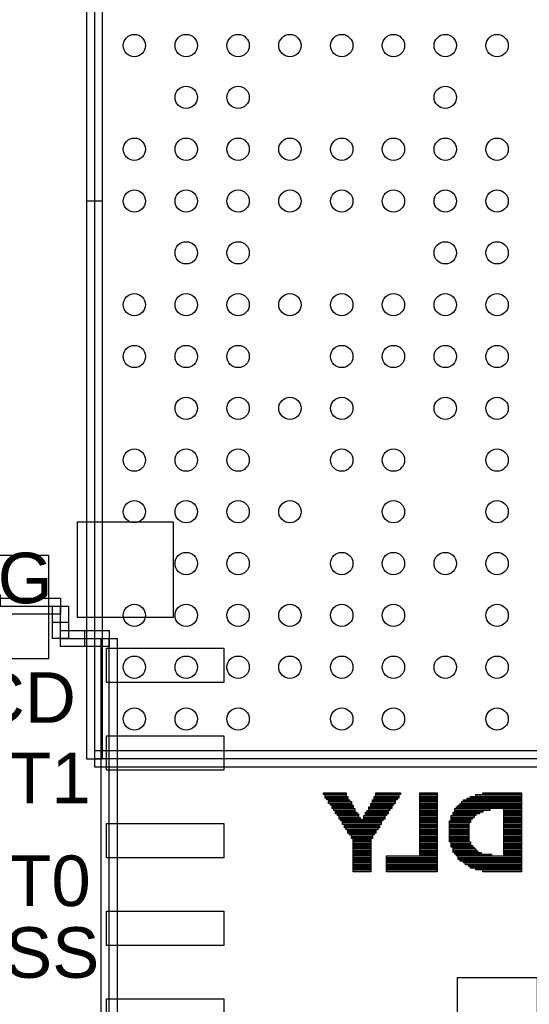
# Model space of a CAD drawing. Header units: millimetres. Extents: x -2.4 to 42.1, y -2.4 to 40.2.
# Tile 5 of 12: x 12.9 to 19.3, y 15.4 to 27.8. Entities that reach past the tile are written whole.
import ezdxf

# ---------------------------------------------------------------- set-up
doc = ezdxf.new("R2010")
doc.units = ezdxf.units.MM
doc.header["$MEASUREMENT"] = 0
for name, color, linetype in [('BOT', 3, 'Continuous'), ('SILK-BOT', 6, 'Continuous'), ('SILK-TOP', 7, 'Continuous'), ('TOP', 255, 'Continuous')]:
    doc.layers.add(name, color=color, linetype=linetype)

msp = doc.modelspace()

# ---------------------------------------------------------------- linework, layer by layer
at = {"layer": 'BOT'}
for centre in [(14.326, 27.435), (14.976, 27.435), (15.627, 27.435), (16.277, 27.435), (16.927, 27.435), (17.575, 27.435), (18.225, 27.435), (18.875, 27.435), (14.976, 26.785), (15.627, 26.785), (18.225, 26.785), (14.326, 26.134), (14.976, 26.134), (15.627, 26.134), (16.277, 26.134), (16.927, 26.134), (17.575, 26.134), (18.225, 26.134), (18.875, 26.134), (14.326, 25.484), (14.976, 25.484), (15.627, 25.484), (16.277, 25.484), (16.927, 25.484), (17.575, 25.484), (18.225, 25.484), (18.875, 25.484), (14.976, 24.834), (15.627, 24.834), (18.225, 24.834), (18.875, 24.834), (14.326, 24.183), (14.976, 24.183), (15.627, 24.183), (16.277, 24.183), (16.927, 24.183), (17.575, 24.183), (18.225, 24.183), (18.875, 24.183), (14.326, 23.533), (14.976, 23.533), (15.627, 23.533), (16.927, 23.533), (17.575, 23.533), (18.225, 23.533), (18.875, 23.533), (14.976, 22.883), (15.627, 22.883), (16.277, 22.883), (16.927, 22.883), (18.225, 22.883), (18.875, 22.883), (14.326, 22.233), (14.976, 22.233), (15.627, 22.233), (16.927, 22.233), (17.575, 22.233), (18.875, 22.233), (14.326, 21.585), (14.976, 21.585), (15.627, 21.585), (16.277, 21.585), (17.575, 21.585), (18.875, 21.585), (14.976, 20.935), (15.627, 20.935), (16.927, 20.935), (17.575, 20.935), (18.225, 20.935), (18.875, 20.935), (14.326, 20.285), (14.976, 20.285), (15.627, 20.285), (16.277, 20.285), (16.927, 20.285), (17.575, 20.285), (18.875, 20.285), (14.326, 19.634), (14.976, 19.634), (15.627, 19.634), (16.277, 19.634), (16.927, 19.634), (17.575, 19.634), (18.225, 19.634), (18.875, 19.634), (14.326, 18.984), (14.976, 18.984), (15.627, 18.984), (16.927, 18.984), (17.575, 18.984), (18.875, 18.984)]:
    msp.add_circle(centre, 0.14, dxfattribs=at)
at = {"layer": 'SILK-BOT'}
for p, q in [((13.725, 32.484), (13.725, 18.484)), ((13.826, 32.484), (13.826, 18.484)), ((13.926, 18.484), (13.926, 32.484)), ((13.926, 25.484), (13.725, 25.484)), ((13.826, 18.584), (13.826, 18.383)), ((27.826, 18.584), (13.826, 18.584)), ((13.725, 18.484), (13.926, 18.484)), ((27.826, 18.484), (13.826, 18.484)), ((13.826, 18.383), (27.826, 18.383))]:
    msp.add_line(p, q, dxfattribs=at)
for points in [[(11.448, 20.538), (11.448, 21.038), (13.248, 21.038), (13.248, 19.738), (12.648, 19.738), (12.648, 20.538), (11.448, 20.538)], [(16.982, 18.035), (16.697, 18.035), (16.697, 18.057), (16.982, 18.057), (16.982, 18.035)], [(17.664, 18.035), (17.356, 18.035), (17.356, 18.057), (17.664, 18.057), (17.664, 18.035)], [(18.125, 18.035), (17.905, 18.035), (17.905, 18.057), (18.125, 18.057), (18.125, 18.035)], [(19.18, 18.035), (18.697, 18.035), (18.697, 18.057), (19.18, 18.057), (19.18, 18.035)], [(16.982, 18.013), (16.719, 18.013), (16.719, 18.035), (16.982, 18.035), (16.982, 18.013)], [(17.004, 17.991), (16.719, 17.991), (16.719, 18.013), (17.004, 18.013), (17.004, 17.991)], [(17.004, 17.969), (16.741, 17.969), (16.741, 17.991), (17.004, 17.991), (17.004, 17.969)], [(17.048, 17.925), (16.762, 17.925), (16.762, 17.947), (17.048, 17.947), (17.048, 17.925)], [(17.026, 17.947), (16.763, 17.947), (16.763, 17.969), (17.026, 17.969), (17.026, 17.947)], [(17.048, 17.903), (16.784, 17.903), (16.784, 17.925), (17.048, 17.925), (17.048, 17.903)], [(17.576, 17.903), (17.29, 17.903), (17.29, 17.925), (17.576, 17.925), (17.576, 17.903)], [(17.598, 17.947), (17.312, 17.947), (17.312, 17.969), (17.598, 17.969), (17.598, 17.947)], [(17.598, 17.925), (17.312, 17.925), (17.312, 17.947), (17.598, 17.947), (17.598, 17.925)], [(17.642, 17.991), (17.334, 17.991), (17.334, 18.013), (17.642, 18.013), (17.642, 17.991)], [(17.62, 17.969), (17.334, 17.969), (17.334, 17.991), (17.62, 17.991), (17.62, 17.969)], [(17.642, 18.013), (17.356, 18.013), (17.356, 18.035), (17.642, 18.035), (17.642, 18.013)], [(18.125, 18.013), (17.905, 18.013), (17.905, 18.035), (18.125, 18.035), (18.125, 18.013)], [(18.125, 17.991), (17.905, 17.991), (17.905, 18.013), (18.125, 18.013), (18.125, 17.991)], [(18.125, 17.969), (17.905, 17.969), (17.905, 17.991), (18.125, 17.991), (18.125, 17.969)], [(18.125, 17.947), (17.905, 17.947), (17.905, 17.969), (18.125, 17.969), (18.125, 17.947)], [(18.125, 17.925), (17.905, 17.925), (17.905, 17.947), (18.125, 17.947), (18.125, 17.925)], [(18.125, 17.903), (17.905, 17.903), (17.905, 17.925), (18.125, 17.925), (18.125, 17.903)], [(19.18, 17.903), (18.411, 17.903), (18.411, 17.925), (19.18, 17.925), (19.18, 17.903)], [(19.18, 17.925), (18.433, 17.925), (18.433, 17.947), (19.18, 17.947), (19.18, 17.925)], [(19.18, 17.947), (18.455, 17.947), (18.455, 17.969), (19.18, 17.969), (19.18, 17.947)], [(19.18, 17.969), (18.499, 17.969), (18.499, 17.991), (19.18, 17.991), (19.18, 17.969)], [(19.18, 17.991), (18.543, 17.991), (18.543, 18.013), (19.18, 18.013), (19.18, 17.991)], [(19.18, 18.013), (18.609, 18.013), (18.609, 18.035), (19.18, 18.035), (19.18, 18.013)], [(17.07, 17.881), (16.806, 17.881), (16.806, 17.903), (17.07, 17.903), (17.07, 17.881)], [(17.07, 17.859), (16.806, 17.859), (16.806, 17.881), (17.07, 17.881), (17.07, 17.859)], [(17.092, 17.837), (16.828, 17.837), (16.828, 17.859), (17.092, 17.859), (17.092, 17.837)], [(17.092, 17.815), (16.85, 17.815), (16.85, 17.837), (17.092, 17.837), (17.092, 17.815)], [(17.114, 17.793), (16.85, 17.793), (16.85, 17.815), (17.114, 17.815), (17.114, 17.793)], [(17.51, 17.793), (17.224, 17.793), (17.224, 17.815), (17.51, 17.815), (17.51, 17.793)], [(17.51, 17.815), (17.246, 17.815), (17.246, 17.837), (17.51, 17.837), (17.51, 17.815)], [(17.554, 17.859), (17.268, 17.859), (17.268, 17.881), (17.554, 17.881), (17.554, 17.859)], [(17.532, 17.837), (17.268, 17.837), (17.268, 17.859), (17.532, 17.859), (17.532, 17.837)], [(17.554, 17.881), (17.29, 17.881), (17.29, 17.903), (17.554, 17.903), (17.554, 17.881)], [(18.125, 17.881), (17.905, 17.881), (17.905, 17.903), (18.125, 17.903), (18.125, 17.881)], [(18.125, 17.859), (17.905, 17.859), (17.905, 17.881), (18.125, 17.881), (18.125, 17.859)], [(18.125, 17.837), (17.905, 17.837), (17.905, 17.859), (18.125, 17.859), (18.125, 17.837)], [(18.125, 17.815), (17.905, 17.815), (17.905, 17.837), (18.125, 17.837), (18.125, 17.815)], [(18.125, 17.793), (17.905, 17.793), (17.905, 17.815), (18.125, 17.815), (18.125, 17.793)], [(18.653, 17.793), (18.323, 17.793), (18.323, 17.815), (18.653, 17.815), (18.653, 17.793)], [(18.784, 17.837), (18.345, 17.837), (18.345, 17.859), (18.784, 17.859), (18.784, 17.837)], [(18.697, 17.815), (18.345, 17.815), (18.345, 17.837), (18.697, 17.837), (18.697, 17.815)], [(19.18, 17.859), (18.367, 17.859), (18.367, 17.881), (19.18, 17.881), (19.18, 17.859)], [(19.18, 17.881), (18.389, 17.881), (18.389, 17.903), (19.18, 17.903), (19.18, 17.881)], [(19.18, 17.837), (18.96, 17.837), (18.96, 17.859), (19.18, 17.859), (19.18, 17.837)], [(19.18, 17.815), (18.96, 17.815), (18.96, 17.837), (19.18, 17.837), (19.18, 17.815)], [(19.18, 17.793), (18.96, 17.793), (18.96, 17.815), (19.18, 17.815), (19.18, 17.793)], [(17.136, 17.771), (16.872, 17.771), (16.872, 17.793), (17.136, 17.793), (17.136, 17.771)], [(17.136, 17.749), (16.894, 17.749), (16.894, 17.771), (17.136, 17.771), (17.136, 17.749)], [(17.158, 17.727), (16.894, 17.727), (16.894, 17.749), (17.158, 17.749), (17.158, 17.727)], [(17.158, 17.705), (16.916, 17.705), (16.916, 17.727), (17.158, 17.727), (17.158, 17.705)], [(17.422, 17.683), (16.938, 17.683), (16.938, 17.705), (17.422, 17.705), (17.422, 17.683)], [(17.422, 17.661), (16.938, 17.661), (16.938, 17.683), (17.422, 17.683), (17.422, 17.661)], [(17.444, 17.705), (17.18, 17.705), (17.18, 17.727), (17.444, 17.727), (17.444, 17.705)], [(17.466, 17.749), (17.202, 17.749), (17.202, 17.771), (17.466, 17.771), (17.466, 17.749)], [(17.466, 17.727), (17.202, 17.727), (17.202, 17.749), (17.466, 17.749), (17.466, 17.727)], [(17.488, 17.771), (17.224, 17.771), (17.224, 17.793), (17.488, 17.793), (17.488, 17.771)], [(18.125, 17.771), (17.905, 17.771), (17.905, 17.793), (18.125, 17.793), (18.125, 17.771)], [(18.125, 17.749), (17.905, 17.749), (17.905, 17.771), (18.125, 17.771), (18.125, 17.749)], [(18.125, 17.727), (17.905, 17.727), (17.905, 17.749), (18.125, 17.749), (18.125, 17.727)], [(18.125, 17.705), (17.905, 17.705), (17.905, 17.727), (18.125, 17.727), (18.125, 17.705)], [(18.125, 17.683), (17.905, 17.683), (17.905, 17.705), (18.125, 17.705), (18.125, 17.683)], [(18.125, 17.661), (17.905, 17.661), (17.905, 17.683), (18.125, 17.683), (18.125, 17.661)], [(18.543, 17.683), (18.279, 17.683), (18.279, 17.705), (18.543, 17.705), (18.543, 17.683)], [(18.521, 17.661), (18.279, 17.661), (18.279, 17.683), (18.521, 17.683), (18.521, 17.661)], [(18.587, 17.749), (18.301, 17.749), (18.301, 17.771), (18.587, 17.771), (18.587, 17.749)], [(18.565, 17.727), (18.301, 17.727), (18.301, 17.749), (18.565, 17.749), (18.565, 17.727)], [(18.543, 17.705), (18.301, 17.705), (18.301, 17.727), (18.543, 17.727), (18.543, 17.705)], [(18.609, 17.771), (18.323, 17.771), (18.323, 17.793), (18.609, 17.793), (18.609, 17.771)], [(19.18, 17.771), (18.96, 17.771), (18.96, 17.793), (19.18, 17.793), (19.18, 17.771)], [(19.18, 17.749), (18.96, 17.749), (18.96, 17.771), (19.18, 17.771), (19.18, 17.749)], [(19.18, 17.727), (18.96, 17.727), (18.96, 17.749), (19.18, 17.749), (19.18, 17.727)], [(19.18, 17.705), (18.96, 17.705), (18.96, 17.727), (19.18, 17.727), (19.18, 17.705)], [(19.18, 17.683), (18.96, 17.683), (18.96, 17.705), (19.18, 17.705), (19.18, 17.683)], [(19.18, 17.661), (18.96, 17.661), (18.96, 17.683), (19.18, 17.683), (19.18, 17.661)], [(17.4, 17.639), (16.96, 17.639), (16.96, 17.661), (17.4, 17.661), (17.4, 17.639)], [(17.4, 17.617), (16.96, 17.617), (16.96, 17.639), (17.4, 17.639), (17.4, 17.617)], [(17.378, 17.595), (16.982, 17.595), (16.982, 17.617), (17.378, 17.617), (17.378, 17.595)], [(17.356, 17.573), (17.004, 17.573), (17.004, 17.595), (17.356, 17.595), (17.356, 17.573)], [(17.356, 17.551), (17.004, 17.551), (17.004, 17.573), (17.356, 17.573), (17.356, 17.551)], [(17.334, 17.529), (17.026, 17.529), (17.026, 17.551), (17.334, 17.551), (17.334, 17.529)], [(18.125, 17.639), (17.905, 17.639), (17.905, 17.661), (18.125, 17.661), (18.125, 17.639)], [(18.125, 17.617), (17.905, 17.617), (17.905, 17.639), (18.125, 17.639), (18.125, 17.617)], [(18.125, 17.595), (17.905, 17.595), (17.905, 17.617), (18.125, 17.617), (18.125, 17.595)], [(18.125, 17.573), (17.905, 17.573), (17.905, 17.595), (18.125, 17.595), (18.125, 17.573)], [(18.125, 17.551), (17.905, 17.551), (17.905, 17.573), (18.125, 17.573), (18.125, 17.551)], [(18.125, 17.529), (17.905, 17.529), (17.905, 17.551), (18.125, 17.551), (18.125, 17.529)], [(18.521, 17.639), (18.279, 17.639), (18.279, 17.661), (18.521, 17.661), (18.521, 17.639)], [(18.521, 17.617), (18.279, 17.617), (18.279, 17.639), (18.521, 17.639), (18.521, 17.617)], [(18.521, 17.595), (18.279, 17.595), (18.279, 17.617), (18.521, 17.617), (18.521, 17.595)], [(18.521, 17.573), (18.279, 17.573), (18.279, 17.595), (18.521, 17.595), (18.521, 17.573)], [(18.521, 17.551), (18.279, 17.551), (18.279, 17.573), (18.521, 17.573), (18.521, 17.551)], [(18.521, 17.529), (18.279, 17.529), (18.279, 17.551), (18.521, 17.551), (18.521, 17.529)], [(19.18, 17.639), (18.96, 17.639), (18.96, 17.661), (19.18, 17.661), (19.18, 17.639)], [(19.18, 17.617), (18.96, 17.617), (18.96, 17.639), (19.18, 17.639), (19.18, 17.617)], [(19.18, 17.595), (18.96, 17.595), (18.96, 17.617), (19.18, 17.617), (19.18, 17.595)], [(19.18, 17.573), (18.96, 17.573), (18.96, 17.595), (19.18, 17.595), (19.18, 17.573)], [(19.18, 17.551), (18.96, 17.551), (18.96, 17.573), (19.18, 17.573), (19.18, 17.551)], [(19.18, 17.529), (18.96, 17.529), (18.96, 17.551), (19.18, 17.551), (19.18, 17.529)], [(17.312, 17.507), (17.048, 17.507), (17.048, 17.529), (17.312, 17.529), (17.312, 17.507)], [(17.312, 17.485), (17.048, 17.485), (17.048, 17.507), (17.312, 17.507), (17.312, 17.485)], [(17.29, 17.463), (17.07, 17.463), (17.07, 17.485), (17.29, 17.485), (17.29, 17.463)], [(17.29, 17.441), (17.07, 17.441), (17.07, 17.463), (17.29, 17.463), (17.29, 17.441)], [(17.29, 17.419), (17.07, 17.419), (17.07, 17.441), (17.29, 17.441), (17.29, 17.419)], [(18.125, 17.507), (17.905, 17.507), (17.905, 17.529), (18.125, 17.529), (18.125, 17.507)], [(18.125, 17.485), (17.905, 17.485), (17.905, 17.507), (18.125, 17.507), (18.125, 17.485)], [(18.125, 17.463), (17.905, 17.463), (17.905, 17.485), (18.125, 17.485), (18.125, 17.463)], [(18.125, 17.441), (17.905, 17.441), (17.905, 17.463), (18.125, 17.463), (18.125, 17.441)], [(18.125, 17.419), (17.905, 17.419), (17.905, 17.441), (18.125, 17.441), (18.125, 17.419)], [(18.521, 17.507), (18.279, 17.507), (18.279, 17.529), (18.521, 17.529), (18.521, 17.507)], [(18.521, 17.485), (18.279, 17.485), (18.279, 17.507), (18.521, 17.507), (18.521, 17.485)], [(18.521, 17.463), (18.279, 17.463), (18.279, 17.485), (18.521, 17.485), (18.521, 17.463)], [(18.521, 17.441), (18.279, 17.441), (18.279, 17.463), (18.521, 17.463), (18.521, 17.441)], [(18.543, 17.419), (18.301, 17.419), (18.301, 17.441), (18.543, 17.441), (18.543, 17.419)], [(19.18, 17.507), (18.96, 17.507), (18.96, 17.529), (19.18, 17.529), (19.18, 17.507)], [(19.18, 17.485), (18.96, 17.485), (18.96, 17.507), (19.18, 17.507), (19.18, 17.485)], [(19.18, 17.463), (18.96, 17.463), (18.96, 17.485), (19.18, 17.485), (19.18, 17.463)], [(19.18, 17.441), (18.96, 17.441), (18.96, 17.463), (19.18, 17.463), (19.18, 17.441)], [(19.18, 17.419), (18.96, 17.419), (18.96, 17.441), (19.18, 17.441), (19.18, 17.419)], [(17.29, 17.397), (17.07, 17.397), (17.07, 17.419), (17.29, 17.419), (17.29, 17.397)], [(17.29, 17.375), (17.07, 17.375), (17.07, 17.397), (17.29, 17.397), (17.29, 17.375)], [(17.29, 17.353), (17.07, 17.353), (17.07, 17.375), (17.29, 17.375), (17.29, 17.353)], [(17.29, 17.331), (17.07, 17.331), (17.07, 17.353), (17.29, 17.353), (17.29, 17.331)], [(17.29, 17.309), (17.07, 17.309), (17.07, 17.331), (17.29, 17.331), (17.29, 17.309)], [(17.29, 17.287), (17.07, 17.287), (17.07, 17.309), (17.29, 17.309), (17.29, 17.287)], [(18.125, 17.397), (17.905, 17.397), (17.905, 17.419), (18.125, 17.419), (18.125, 17.397)], [(18.125, 17.375), (17.905, 17.375), (17.905, 17.397), (18.125, 17.397), (18.125, 17.375)], [(18.125, 17.353), (17.905, 17.353), (17.905, 17.375), (18.125, 17.375), (18.125, 17.353)], [(18.125, 17.331), (17.905, 17.331), (17.905, 17.353), (18.125, 17.353), (18.125, 17.331)], [(18.125, 17.309), (17.905, 17.309), (17.905, 17.331), (18.125, 17.331), (18.125, 17.309)], [(18.125, 17.287), (17.905, 17.287), (17.905, 17.309), (18.125, 17.309), (18.125, 17.287)], [(18.543, 17.397), (18.301, 17.397), (18.301, 17.419), (18.543, 17.419), (18.543, 17.397)], [(18.565, 17.375), (18.301, 17.375), (18.301, 17.397), (18.565, 17.397), (18.565, 17.375)], [(18.587, 17.353), (18.323, 17.353), (18.323, 17.375), (18.587, 17.375), (18.587, 17.353)], [(18.609, 17.331), (18.323, 17.331), (18.323, 17.353), (18.609, 17.353), (18.609, 17.331)], [(18.631, 17.309), (18.323, 17.309), (18.323, 17.331), (18.631, 17.331), (18.631, 17.309)], [(18.674, 17.287), (18.345, 17.287), (18.345, 17.309), (18.674, 17.309), (18.674, 17.287)], [(19.18, 17.397), (18.96, 17.397), (18.96, 17.419), (19.18, 17.419), (19.18, 17.397)], [(19.18, 17.375), (18.96, 17.375), (18.96, 17.397), (19.18, 17.397), (19.18, 17.375)], [(19.18, 17.353), (18.96, 17.353), (18.96, 17.375), (19.18, 17.375), (19.18, 17.353)], [(19.18, 17.331), (18.96, 17.331), (18.96, 17.353), (19.18, 17.353), (19.18, 17.331)], [(19.18, 17.309), (18.96, 17.309), (18.96, 17.331), (19.18, 17.331), (19.18, 17.309)], [(19.18, 17.287), (18.96, 17.287), (18.96, 17.309), (19.18, 17.309), (19.18, 17.287)], [(17.29, 17.265), (17.07, 17.265), (17.07, 17.287), (17.29, 17.287), (17.29, 17.265)], [(17.29, 17.243), (17.07, 17.243), (17.07, 17.265), (17.29, 17.265), (17.29, 17.243)], [(17.29, 17.221), (17.07, 17.221), (17.07, 17.243), (17.29, 17.243), (17.29, 17.221)], [(17.29, 17.199), (17.07, 17.199), (17.07, 17.221), (17.29, 17.221), (17.29, 17.199)], [(17.29, 17.177), (17.07, 17.177), (17.07, 17.199), (17.29, 17.199), (17.29, 17.177)], [(17.29, 17.155), (17.07, 17.155), (17.07, 17.177), (17.29, 17.177), (17.29, 17.155)], [(18.125, 17.243), (17.488, 17.243), (17.488, 17.265), (18.125, 17.265), (18.125, 17.243)], [(18.125, 17.221), (17.488, 17.221), (17.488, 17.243), (18.125, 17.243), (18.125, 17.221)], [(18.125, 17.199), (17.488, 17.199), (17.488, 17.221), (18.125, 17.221), (18.125, 17.199)], [(18.125, 17.177), (17.488, 17.177), (17.488, 17.199), (18.125, 17.199), (18.125, 17.177)], [(18.125, 17.155), (17.488, 17.155), (17.488, 17.177), (18.125, 17.177), (18.125, 17.155)], [(18.125, 17.265), (17.905, 17.265), (17.905, 17.287), (18.125, 17.287), (18.125, 17.265)], [(18.806, 17.265), (18.367, 17.265), (18.367, 17.287), (18.806, 17.287), (18.806, 17.265)], [(19.18, 17.243), (18.389, 17.243), (18.389, 17.265), (19.18, 17.265), (19.18, 17.243)], [(19.18, 17.221), (18.389, 17.221), (18.389, 17.243), (19.18, 17.243), (19.18, 17.221)], [(19.18, 17.199), (18.411, 17.199), (18.411, 17.221), (19.18, 17.221), (19.18, 17.199)], [(19.18, 17.177), (18.455, 17.177), (18.455, 17.199), (19.18, 17.199), (19.18, 17.177)], [(19.18, 17.155), (18.477, 17.155), (18.477, 17.177), (19.18, 17.177), (19.18, 17.155)], [(19.18, 17.265), (18.96, 17.265), (18.96, 17.287), (19.18, 17.287), (19.18, 17.265)], [(17.29, 17.133), (17.07, 17.133), (17.07, 17.155), (17.29, 17.155), (17.29, 17.133)], [(17.29, 17.111), (17.07, 17.111), (17.07, 17.133), (17.29, 17.133), (17.29, 17.111)], [(17.29, 17.089), (17.07, 17.089), (17.07, 17.111), (17.29, 17.111), (17.29, 17.089)], [(17.29, 17.068), (17.07, 17.068), (17.07, 17.09), (17.29, 17.09), (17.29, 17.068)], [(18.125, 17.133), (17.488, 17.133), (17.488, 17.155), (18.125, 17.155), (18.125, 17.133)], [(18.125, 17.111), (17.488, 17.111), (17.488, 17.133), (18.125, 17.133), (18.125, 17.111)], [(18.125, 17.089), (17.488, 17.089), (17.488, 17.111), (18.125, 17.111), (18.125, 17.089)], [(18.125, 17.068), (17.488, 17.068), (17.488, 17.09), (18.125, 17.09), (18.125, 17.068)], [(19.18, 17.133), (18.521, 17.133), (18.521, 17.155), (19.18, 17.155), (19.18, 17.133)], [(19.18, 17.111), (18.543, 17.111), (18.543, 17.133), (19.18, 17.133), (19.18, 17.111)], [(19.18, 17.089), (18.609, 17.089), (18.609, 17.111), (19.18, 17.111), (19.18, 17.089)], [(19.18, 17.068), (18.697, 17.068), (18.697, 17.09), (19.18, 17.09), (19.18, 17.068)], [(19.378, 14.239), (18.378, 14.239), (18.378, 15.739), (19.378, 15.739), (19.378, 14.239)]]:
    msp.add_lwpolyline(points, dxfattribs=at)
at = {"layer": 'SILK-TOP'}
for p, q in [((1.259, 20.501), (13.4, 20.501)), ((1.259, 20.401), (13.4, 20.401)), ((13.3, 20.401), (13.5, 20.401)), ((13.3, 19.994), (13.3, 20.401)), ((13.4, 20.501), (13.4, 20.301)), ((13.4, 19.994), (13.4, 20.401)), ((13.5, 20.401), (13.5, 19.994)), ((13.4, 20.301), (1.259, 20.301)), ((13.3, 20.198), (13.5, 20.198)), ((13.4, 20.094), (14.01, 20.094)), ((13.4, 19.894), (13.4, 20.094)), ((13.705, 19.894), (13.705, 20.094)), ((14.01, 20.094), (14.01, 19.894)), ((13.5, 19.994), (13.3, 19.994)), ((13.4, 19.994), (14.01, 19.994)), ((14.01, 19.894), (13.4, 19.894)), ((13.91, 19.994), (14.11, 19.994)), ((13.91, 7.194), (13.91, 19.994)), ((14.01, 7.194), (14.01, 19.994)), ((14.11, 19.994), (14.11, 7.194))]:
    msp.add_line(p, q, dxfattribs=at)
at = {"layer": 'TOP'}
for points in [[(13.612, 21.458), (14.812, 21.458), (14.812, 20.258), (13.612, 20.258), (13.612, 21.458)], [(13.975, 19.874), (15.449, 19.874), (15.449, 19.442), (13.975, 19.442), (13.975, 19.874)], [(13.975, 18.774), (15.449, 18.774), (15.449, 18.342), (13.975, 18.342), (13.975, 18.774)], [(13.975, 17.674), (15.449, 17.674), (15.449, 17.242), (13.975, 17.242), (13.975, 17.674)], [(13.975, 16.574), (15.449, 16.574), (15.449, 16.142), (13.975, 16.142), (13.975, 16.574)], [(13.975, 15.474), (15.449, 15.474), (15.449, 15.042), (13.975, 15.042), (13.975, 15.474)]]:
    msp.add_lwpolyline(points, dxfattribs=at)

# ---------------------------------------------------------------- texts
at = {"layer": 'SILK-TOP', "char_height": 0.635, "attachment_point": 7, "line_spacing_factor": 0.963855}
for s, insert, width in [('\\fArial;G', (12.612, 20.427), 1.22792), ('\\fArial;CD', (12.312, 18.927), 1.82467), ('\\fArial;DAT1', (11.512, 17.927), 2.65093), ('\\fArial;DAT0', (11.512, 16.627), 2.77334), ('\\fArial;VSS', (12.112, 15.727), 2.33726)]:
    msp.add_mtext(s, dxfattribs=dict(at, insert=insert, width=width))

doc.saveas('drawing.dxf')
